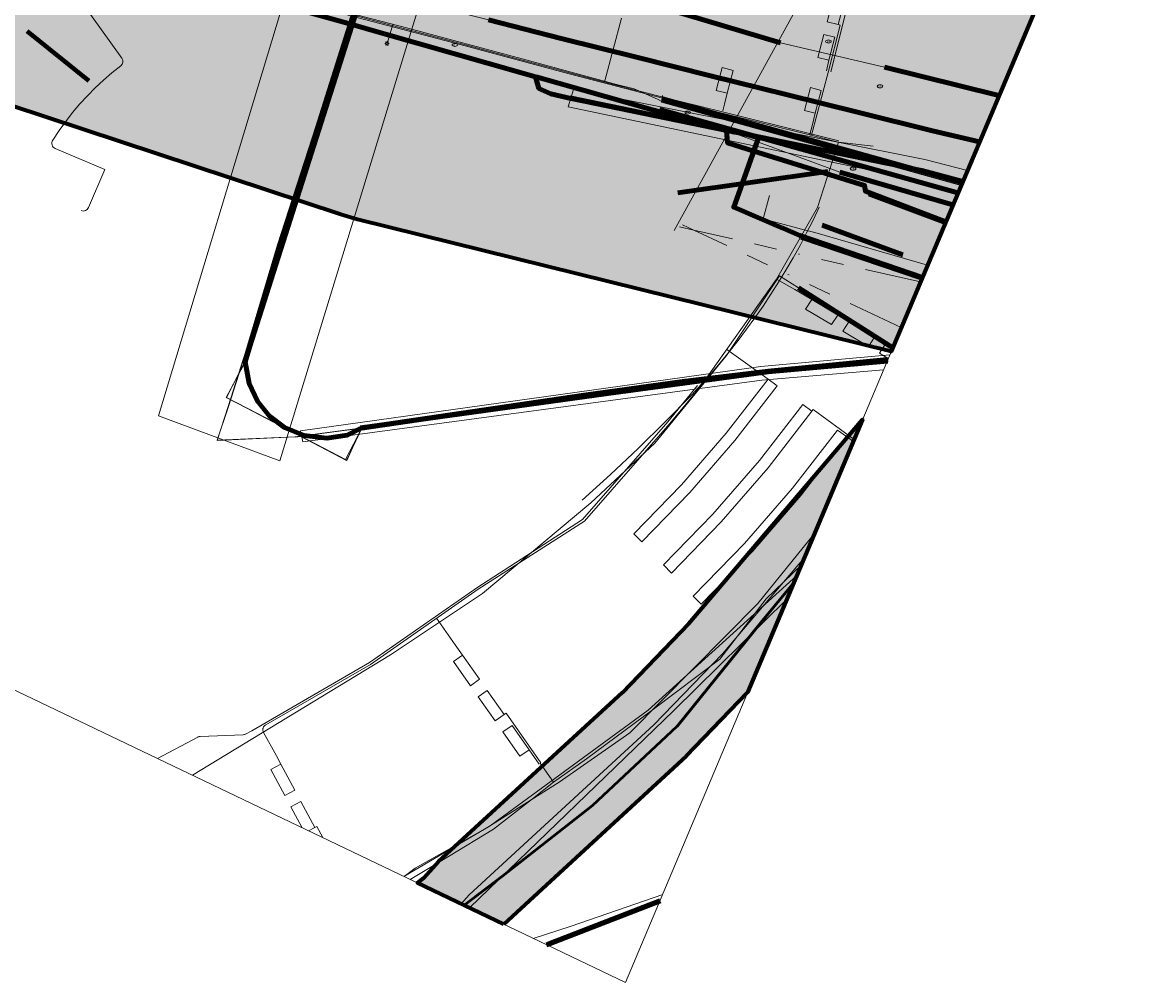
# Model space of a CAD drawing. Header units: metres. Extents: x 90551 to 91648, y 464474 to 467021.
# Tile 16 of 256: x 91044 to 91143, y 464474 to 464559. Entities that reach past the tile are written whole.
import ezdxf
from ezdxf.enums import TextEntityAlignment as Align
from ezdxf.lldxf.tags import DXFTag

# ---------------------------------------------------------------- set-up
doc = ezdxf.new("R2010")
doc.units = ezdxf.units.M
doc.linetypes.add('RI-OVERIG-SO', pattern=[17, 5, -2, 2, -2, 0, -2, 2, -2])
for name, color, linetype, lineweight in [('B-OI-IE-MEUBILAIR_GEMEENTE LEIDEN CLUSTER BEHEER AFD WT-S', 7, 'Continuous', 18), ('B-OI-IE-MEUBILAIR_PROVINCIE ZUID HOLLAND TSO-S', 7, 'Continuous', 18), ('B-OI-KL-DATA_ALLIANDER TELECOM NV PAC 2PB21B0-G', 90, 'KL-DATA-SO', 18), ('B-OI-KL-DATA_EUROFIBER NEDERLAND BV-G', 90, 'KL-DATA-SO', 18), ('B-OI-KL-DATA_GLASVEZEL_COLT TECHNOLOGY SERVICES BV-G', 90, 'KL-GLASVEZEL-SO', 18), ('B-OI-KL-DATA_GTT PA ELJES INFRA PROJECTEN BV-G', 90, 'KL-DATA-SO', 18), ('B-OI-KL-DATA_HULPSTUK_KPN BV-S', 90, 'Continuous', 18), ('B-OI-KL-DATA_KABELBED_KPN BV-G', 90, 'Continuous', 100), ('B-OI-KL-DATA_OVERIG_LUMEN TECHNOLOGIES NL BV-G', 90, 'KL-DATA-SO', 18), ('B-OI-KL-DATA_OVERIG_TENNET TSO-G', 90, 'KL-DATA-SO', 18), ('B-OI-KL-DATA_RIJKSWATERSTAAT WEST NEDERLAND ZUID-G', 90, 'KL-DATA-SO', 18), ('B-OI-KL-ET_HS_50 KV_LIANDER NV PAC 2AI68G2-G', 10, 'KL-HS-SO', 18), ('B-OI-KL-ET_LS_230 V_COMOL 5 VOF-G', 190, 'KL-LS-SO', 18), ('B-OI-KL-ET_LS_230 V_PROVINCIE ZUID HOLLAND TSO-G', 190, 'KL-LS-SO', 18), ('B-OI-KL-ET_LS_400 V_LIANDER NV PAC 2AI68G2-G', 190, 'KL-LS-SO', 18), ('B-OI-KL-ET_LS_500 V_RIJKSWATERSTAAT WEST NEDERLAND ZUID-G', 190, 'KL-LS-SO', 18), ('B-OI-KL-ET_MS_10 KV_LIANDER NV PAC 2AI68G2-G', 130, 'KL-MS-SO', 18), ('B-OI-KL-ET_MS_HULPSTUK_LIANDER NV PAC 2AI68G2-S', 130, 'Continuous', 18), ('B-OI-KL-OVERIG_RIJKSWATERSTAAT WEST NEDERLAND ZUID-G', 8, 'Continuous', 18), ('B-OI-KL-WATER_800_DUNEA NV-G', 170, 'KL-WATER-SO', 18), ('B-OI-OG-INFO_COMOL 5 VOF-GV', 7, 'Continuous', 18), ('B-OI-OG-INFO_EUROFIBER NEDERLAND BV-G', 7, 'Continuous', 18), ('B-OI-OG-INFO_KPN BV-G', 7, 'Continuous', 18), ('B-OI-RI-VRIJVERVAL_1000_GEMEENTE LEIDEN CLUSTER BEHEER AFD WT-G', 210, 'RI-OVERIG-SO', 18), ('B-OI-RI-VRIJVERVAL_800_GEMEENTE LEIDEN CLUSTER BEHEER AFD WT-G', 210, 'RI-OVERIG-SO', 18), ('B-OI-RI-VRIJVERVAL_GEMEENTE LEIDEN CLUSTER BEHEER AFD WT-G', 210, 'RI-OVERIG-SO', 18), ('V-OI-KL-DATA_OVERIG_TENNET TSO-G', 90, 'V-KL-DATA-SO', 35)]:
    doc.layers.add(name, color=color, linetype=linetype, lineweight=lineweight)
for name, color, linetype, lineweight, transparency in [('B-OI-KL-DATA_MANTELBUIS_COLT TECHNOLOGY SERVICES BV-G', 90, 'Continuous', 100, 0.5), ('B-OI-KL-DATA_MANTELBUIS_HPE_90_KPN BV-G', 90, 'Continuous', 100, 0.5), ('B-OI-KL-DATA_MANTELBUIS_OVERIG_LUMEN TECHNOLOGIES NL BV-G', 90, 'Continuous', 100, 0.5), ('B-OI-KL-DATA_MANTELBUIS_POLYETHYLEEN PE_400000_KPN BV-G', 90, 'Continuous', 100, 0.5), ('B-OI-KL-DATA_MANTELBUIS_POLYVINYLCHLORIDE PVC_100_KPN BV-G', 90, 'Continuous', 100, 0.5), ('B-OI-KL-DATA_MANTELBUIS_POLYVINYLCHLORIDE PVC_110_KPN BV-G', 90, 'Continuous', 100, 0.5), ('B-OI-KL-DATA_MANTELBUIS_POLYVINYLCHLORIDE PVC_200_KPN BV-G', 90, 'Continuous', 100, 0.5), ('B-OI-KL-DATA_MANTELBUIS_STAAL_110_KPN BV-G', 90, 'Continuous', 100, 0.5), ('B-OI-KL-ET_LS_MANTELBUIS_POLYVINYLCHLORIDE PVC_110_LIANDER NV PAC 2AI68G2-G', 190, 'Continuous', 100, 0.5), ('B-OI-KL-ET_LS_MANTELBUIS_STAAL_125_PROVINCIE ZUID HOLLAND TSO-G', 190, 'Continuous', 100, 0.5), ('B-OI-KL-ET_MS_MANTELBUIS_POLYVINYLCHLORIDE PVC_160_LIANDER NV PAC 2AI68G2-G', 130, 'Continuous', 100, 0.5), ('B-OI-KL-OVERIG_MANTELBUIS_OVERIG_COMOL 5 VOF-G', 8, 'Continuous', 100, 0.5), ('B-OI-KL-WATER_MANTELBUIS_1220_DUNEA NV-G', 170, 'Continuous', 100, 0.5), ('V-OI-KL-OVERIG_MANTELBUIS_RIJKSWATERSTAAT WEST NEDERLAND ZUID-G', 8, 'V-CONTINUOUS-SO', 100, 0.5)]:
    doc.layers.add(name, color=color, linetype=linetype, lineweight=lineweight, transparency=transparency)
for name, color, linetype, lineweight, true_color, transparency in [('B-OI-OG-INFO_EIS VOORZORGSMAATREGEL_DUNEA NV-GV', 7, 'Continuous', 70, 0xfa194b, 0.8), ('B-OI-OG-INFO_EIS VOORZORGSMAATREGEL_DUNEA NV-V', 7, 'Continuous', 18, 0xfa194b, 0.8), ('B-OI-OG-INFO_EIS VOORZORGSMAATREGEL_LIANDER NV PAC 2AI68G2-GV', 7, 'Continuous', 70, 0xfa194b, 0.8), ('B-OI-OG-INFO_EIS VOORZORGSMAATREGEL_LIANDER NV PAC 2AI68G2-V', 7, 'Continuous', 18, 0xfa194b, 0.8)]:
    doc.layers.add(name, color=color, linetype=linetype, lineweight=lineweight, true_color=true_color, transparency=transparency)
doc.styles.add('NLCS-ISO', font='NLCS-ISO.TTF')
tags = doc.linetypes.add('KL-DATA-SO', pattern='A,4,-1,[101,NLCS.SHX,S=0.5,R=0,X=0,Y=0],-1,4,-1,["D",Standard,S=1,R=0,X=-0.25,Y=-0.5],-1.5', length=12.5).pattern_tags.tags
tags[18] = DXFTag(74, 10)
tags = doc.linetypes.add('KL-GLASVEZEL-SO', pattern='A,4,-1,[101,NLCS.SHX,S=0.5,R=0,X=0,Y=0],-1,4,-1,["G",Standard,S=1,R=0,X=-0.25,Y=-0.5],-1.5', length=12.5).pattern_tags.tags
tags[18] = DXFTag(74, 10)
tags = doc.linetypes.add('KL-HS-SO', pattern='A,4,-1,[103,NLCS.SHX,S=0.75,R=0,X=0,Y=0],-1,4,-1,["H",Standard,S=1,R=0,X=0,Y=-0.5],-2', length=13).pattern_tags.tags
tags[18] = DXFTag(74, 10)
tags = doc.linetypes.add('KL-LS-SO', pattern='A,4,-1,[103,NLCS.SHX,S=0.75,R=0,X=0,Y=0],-1,4,-1,["L",Standard,S=1,R=0,X=0,Y=-0.5],-2', length=13).pattern_tags.tags
tags[18] = DXFTag(74, 10)
tags = doc.linetypes.add('KL-MS-SO', pattern='A,4,-1,[103,NLCS.SHX,S=0.75,R=0,X=0,Y=0],-1,4,-1,["M",Standard,S=1,R=0,X=0,Y=-0.5],-2', length=13).pattern_tags.tags
tags[18] = DXFTag(74, 10)
doc.linetypes.add('KL-WATER-SO', pattern='A,7,-0.5,[168,NLCS.SHX,S=0.75,R=0,X=0.75,Y=0],-2', length=9.5)
doc.linetypes.add('V-CONTINUOUS-SO', pattern='A,3.5,[24,NLCS.SHX,S=0.5,R=0,X=0,Y=0],3.5', length=7)
tags = doc.linetypes.add('V-KL-DATA-SO', pattern='A,2,[24,NLCS.SHX,S=0.5,R=0,X=0,Y=0],2,-1,[101,NLCS.SHX,S=0.5,R=0,X=0,Y=0],-1,2,[24,NLCS.SHX,S=0.5,R=0,X=0,Y=0],2,-1,["D",Standard,S=1,R=0,X=-0.25,Y=-0.5],-1.5', length=12.5).pattern_tags.tags
tags[34] = DXFTag(74, 10)

# ---------------------------------------------------------------- blocks, each defined once
blk = doc.blocks.new('SKL-WTB_HULP_MOF-SO')
at = {"linetype": 'ByBlock', "lineweight": 18}
h = blk.add_hatch(color=0, dxfattribs=at)
h.dxf.hatch_style = 1
h.paths.add_polyline_path([(-0.5625, 0, 1), (0.5625, 0, 1)])
at = {"color": 0, "linetype": 'ByBlock', "lineweight": 18}
blk.add_circle((0, 0), 0.5625, dxfattribs=at)
at = {"color": 0, "linetype": 'ByBlock', "lineweight": 18, "style": 'NLCS-ISO', "flags": 1}
for tag, p in [('TYPE', (1.5, 0)), ('OMSCHRIJVING', (1.5, -3)), ('LABEL', (1.5, -1.5))]:
    blk.add_attdef(tag, p, '', height=1, dxfattribs=at)
blk = doc.blocks.new('SIE-MEUBILAIR_PUT_KOLK-SO')
blk.add_ellipse((0, 0), major_axis=(1.25, 0), ratio=0.54)
at = {"style": 'NLCS-ISO'}
blk.add_text('klk', height=0.75, dxfattribs=at).set_placement((0.03, 0), align=Align.MIDDLE_CENTER)
blk = doc.blocks.new('SKL-WTB_HULP_OVERIG-SO')
at = {"color": 0, "linetype": 'ByBlock', "lineweight": 18}
for points in [[(-0.14, 0.14), (0.14, -0.14)], [(0.14, 0.14), (-0.14, -0.14)]]:
    blk.add_lwpolyline(points, dxfattribs=at)
at = {"color": 0, "linetype": 'ByBlock', "lineweight": 18, "style": 'NLCS-ISO', "flags": 1}
for tag, p in [('TYPE', (1.5, 0)), ('OMSCHRIJVING', (1.5, -3)), ('LABEL', (1.5, -1.5))]:
    blk.add_attdef(tag, p, '', height=1, dxfattribs=at)
blk = doc.blocks.new('SIE-MEUBILAIR_PAAL_LICHTMAST-SO')
for points in [[(-0.62, 0), (-1, 0)], [(-0.71, 0.71), (-0.44, 0.44)], [(0, 1), (0, 0.62)], [(0.44, 0.44), (0.71, 0.71)], [(1, 0), (0.62, 0)], [(-0.71, -0.71), (-0.44, -0.44)], [(0, -0.62), (0, -1)], [(0.44, -0.44), (0.71, -0.71)]]:
    blk.add_lwpolyline(points)
blk.add_circle((0, 0), 0.5)

msp = doc.modelspace()

# ---------------------------------------------------------------- hatches: boundary and pattern name
at = {"layer": 'B-OI-OG-INFO_EIS VOORZORGSMAATREGEL_DUNEA NV-V'}
msp.add_hatch(color=256, dxfattribs=at).paths.add_polyline_path([(91136.279, 464567.447), (91136.024, 464566.358), (91120.763, 464530.081), (91073.448, 464541.792), (91071.977, 464542.216), (91026.32, 464557.307), (91025.227, 464557.704), (90974.139, 464577.953), (90954.818, 464585.185), (90953.823, 464585.588), (90934.666, 464593.957), (90934.083, 464594.223), (90901.863, 464609.544), (90901.424, 464609.76), (90871.948, 464624.67), (90871.215, 464625.06), (90841.084, 464641.908), (90840.22, 464642.42), (90795.066, 464670.736), (90793.679, 464670.812), (90792.628, 464670.936), (90789.603, 464671.536), (90787.215, 464672.368), (90784.952, 464673.496), (90783.091, 464674.576), (90783.08, 464674.582), (90782.006, 464675.206), (90780.244, 464676.357), (90778.301, 464677.976), (90776.579, 464679.827), (90775.103, 464681.88), (90773.899, 464684.104), (90772.984, 464686.461), (90772.375, 464688.915), (90772.079, 464691.426), (90772.103, 464693.955), (90772.447, 464696.46), (90773.103, 464698.902), (90774.062, 464701.241), (90775.308, 464703.441), (90776.823, 464705.466), (90778.58, 464707.284), (90780.553, 464708.865), (90782.71, 464710.185), (90785.016, 464711.223), (90787.435, 464711.96), (90789.927, 464712.388), (90792.453, 464712.496), (90794.973, 464712.286), (90797.446, 464711.759), (90799.016, 464711.21), (90800.696, 464711.186), (90803.2, 464710.832), (90804.473, 464710.568), (90806.467, 464710.048), (90808.825, 464709.132), (90811.047, 464707.927), (90861.033, 464676.583), (90890.382, 464660.172), (90919.271, 464645.558), (90950.972, 464630.484), (90969.345, 464622.457), (90988.363, 464615.338), (90988.722, 464615.2), (91039.426, 464595.104), (91083.8, 464580.437)])
at = {"layer": 'B-OI-OG-INFO_EIS VOORZORGSMAATREGEL_LIANDER NV PAC 2AI68G2-V'}
for points in [[(91086.401, 464479.275), (91078.758, 464482.935), (91079.327, 464483.396), (91080.35, 464484.549), (91080.635, 464484.84), (91096.923, 464499.822), (91102.831, 464505.938), (91118.222, 464524.041), (91108.032, 464499.818), (91102.595, 464494.18)], [(91086.401, 464479.275), (91078.759, 464482.935), (91079.328, 464483.396), (91080.35, 464484.55), (91080.635, 464484.84), (91096.923, 464499.822), (91102.831, 464505.938), (91118.222, 464524.041), (91108.032, 464499.818), (91102.595, 464494.18)], [(91086.401, 464479.275), (91078.759, 464482.935), (91079.328, 464483.396), (91080.35, 464484.549), (91080.635, 464484.84), (91096.923, 464499.822), (91102.831, 464505.938), (91118.222, 464524.041), (91108.032, 464499.818), (91102.595, 464494.18)]]:
    msp.add_hatch(color=256, dxfattribs=at).paths.add_polyline_path(points)

# ---------------------------------------------------------------- linework, layer by layer
at = {"layer": 'B-OI-KL-DATA_ALLIANDER TELECOM NV PAC 2PB21B0-G', "flags": 128}
msp.add_lwpolyline([(91083.358, 464480.732), (91101.491, 464498.243), (91111.515, 464508.097)], dxfattribs=at)
at = {"layer": 'B-OI-KL-DATA_EUROFIBER NEDERLAND BV-G', "flags": 128}
for points in [[(91120.425, 464529.278), (91117.1, 464529), (91096.1, 464526.5), (91074.8, 464523.4), (91067.9, 464522.5), (91061, 464522.2), (91062, 464525.2), (91170.1, 464863.7), (91188, 464922.5), (91232, 465089.5), (91233.7, 465096.9), (91240.2, 465094.9), (91238.5, 465088.5), (91244.9, 465086.9), (91246.4, 465098.7), (91248.8, 465110.7), (91239.1, 465113.5), (91236.8, 465115), (91238, 465121.3), (91264.264, 465115.289)], [(91120.425, 464529.278), (91117.1, 464529), (91096.1, 464526.5), (91074.8, 464523.4), (91067.9, 464522.5), (91061, 464522.2), (91062, 464525.2), (91170.1, 464863.7), (91188, 464922.5), (91232, 465089.5), (91233.7, 465096.9), (91240.2, 465094.9), (91238.5, 465088.5), (91244.9, 465086.9), (91246.4, 465098.7), (91248.8, 465110.7), (91239.1, 465113.5), (91236.8, 465115), (91238, 465121.3), (91264.264, 465115.289)], [(91264.265, 465115.292), (91238.017, 465121.262), (91236.794, 465115.022), (91239.052, 465113.52), (91248.826, 465110.697), (91246.442, 465098.741), (91244.867, 465086.915), (91238.545, 465088.527), (91240.211, 465094.878), (91233.676, 465096.946), (91231.954, 465089.497), (91187.989, 464922.517), (91170.087, 464863.687), (91061.973, 464525.194), (91061.01, 464522.181), (91067.929, 464522.505), (91074.76, 464523.436), (91096.103, 464526.528), (91117.071, 464529.015), (91120.434, 464529.3)], [(91100.499, 464481.911), (91092.4, 464479.1), (91089.017, 464478.022)]]:
    msp.add_lwpolyline(points, dxfattribs=at)
at = {"layer": 'B-OI-KL-DATA_GLASVEZEL_COLT TECHNOLOGY SERVICES BV-G', "flags": 128}
msp.add_lwpolyline([(91120.397, 464529.212), (91109.844, 464528.284), (91093.522, 464526.166), (91073.841, 464523.285), (91072.48, 464520.419), (91061.821, 464526.006), (91063.461, 464529.166), (91066.538, 464539.488), (91072.661, 464558.502), (91076.92, 464572.039), (91087.136, 464603.93), (91094.57, 464627.283), (91106.742, 464665.241), (91109.8, 464674.759), (91112.804, 464684.294), (91117.334, 464698.591), (91120.372, 464708.119), (91123.413, 464715.668), (91126.506, 464727.155), (91128.012, 464731.921), (91153.009, 464810.349), (91155.343, 464817.653), (91156.877, 464822.41), (91162.944, 464841.468), (91172.106, 464870.031), (91173.95, 464878.282), (91178.21, 464889.07), (91184.241, 464908.137), (91188.025, 464922.653), (91189.31, 464927.485), (91191.83, 464937.169), (91194.429, 464946.826), (91198.237, 464961.296), (91204.601, 464985.194), (91205.867, 464989.908), (91207.132, 464994.622), (91208.354, 464999.308), (91208.537, 465000)], dxfattribs=at)
at = {"layer": 'B-OI-KL-DATA_GTT PA ELJES INFRA PROJECTEN BV-G', "flags": 128}
msp.add_lwpolyline([(91208.5, 465000), (91207.1, 464994.6), (91204.6, 464985.2), (91202.1, 464975.7), (91199.5, 464966.1), (91196.9, 464956.5), (91194.4, 464946.8), (91191.8, 464937.2), (91189.3, 464927.5), (91186.7, 464917.8), (91184.2, 464908.1), (91181.3, 464898.6), (91178.2, 464889.1), (91173.9, 464878.3), (91172.1, 464870), (91169.1, 464860.5), (91166, 464851), (91162.9, 464841.5), (91159.9, 464831.9), (91156.9, 464822.4), (91153.8, 464812.9), (91152.2, 464807.8), (91147.7, 464793.8), (91144.7, 464784.3), (91141.7, 464774.8), (91138.7, 464765.3), (91135.6, 464755.7), (91132.6, 464746.2), (91129.5, 464736.7), (91126.5, 464727.2), (91123.4, 464715.7), (91120.4, 464708.1), (91117.3, 464698.6), (91114.3, 464689.1), (91111.3, 464679.5), (91108.3, 464670), (91105.2, 464660.5), (91102.2, 464651), (91099.1, 464641.5), (91096.1, 464632), (91093.1, 464622.6), (91090.1, 464613.2), (91087.1, 464603.9), (91084.2, 464594.7), (91081.3, 464585.7), (91078.4, 464576.6), (91075.5, 464567.5), (91072.6, 464558.4), (91069.7, 464549.3), (91066.5, 464539.5), (91064.6, 464532.8), (91063.5, 464529.2), (91061.8, 464526), (91064.5, 464524.6), (91072.5, 464520.4), (91073.8, 464523.3), (91093.5, 464526.2), (91102.3, 464527.4), (91109.8, 464528.3), (91120.1, 464529.3), (91120.446, 464529.327)], dxfattribs=at)
at = {"layer": 'B-OI-KL-DATA_KABELBED_KPN BV-G', "flags": 128}
for points in [[(91232.942, 465093.375), (91225.664, 465064.43), (91184.369, 464908.486), (91177.6, 464887.045), (91160.884, 464834.878), (91123.115, 464716.64), (91063.462, 464529.158)], [(91120.47, 464529.359), (91120.096, 464529.329), (91109.836, 464528.32), (91102.257, 464527.408), (91093.515, 464526.197), (91073.832, 464523.316), (91072.516, 464522.643), (91070.71, 464522.393), (91068.712, 464522.624), (91066.973, 464523.335), (91065.647, 464524.343), (91064.571, 464525.669), (91063.832, 464527.245), (91063.496, 464529.166), (91064.591, 464532.835), (91066.57, 464539.473), (91069.759, 464549.32), (91072.631, 464558.379), (91072.858, 464559.096), (91075.513, 464567.485)], [(91088.183, 464554.746), (91075.522, 464558.347), (91072.858, 464559.096), (91067.014, 464560.738), (91065.4, 464561.25), (91048.878, 464566.27)], [(91044.165, 464558.476), (91049.61, 464554.077)], [(91044.178, 464558.449), (91049.593, 464554.114)], [(91089.276, 464554.436), (91089.236, 464554.447), (91088.183, 464554.746)], [(91089.225, 464554.489), (91089.236, 464554.447), (91089.521, 464553.404), (91090.595, 464552.922), (91092.347, 464552.525), (91106.166, 464549.69), (91107.961, 464549.321), (91123.47, 464546.14), (91127.12, 464545.157)], [(91106.157, 464549.791), (91099.609, 464551.497), (91089.276, 464554.436)], [(91092.3, 464552.57), (91123.47, 464546.14), (91127.12, 464545.157)], [(91111.076, 464541.039), (91106.804, 464542.878), (91108.57, 464547.857), (91108.986, 464549.03), (91108.156, 464549.271), (91107.961, 464549.321), (91106.157, 464549.791)], [(91106.157, 464549.791), (91106.166, 464549.69), (91106.258, 464548.572), (91108.57, 464547.857), (91118.405, 464544.814), (91118.472, 464544.286), (91125.611, 464541.571)], [(91107.571, 464545.04), (91108.813, 464548.555)], [(91118.477, 464544.29), (91125.612, 464541.573)], [(91123.533, 464536.636), (91112.645, 464540.367), (91111.077, 464541.041)], [(91123.539, 464536.65), (91112.645, 464540.367)], [(91073.709, 464523.307), (91109.512, 464528.281), (91120.417, 464529.231)], [(91090.203, 464477.457), (91090.437, 464477.551), (91100.261, 464481.349)]]:
    msp.add_lwpolyline(points, dxfattribs=at)
at = {"layer": 'B-OI-KL-DATA_MANTELBUIS_COLT TECHNOLOGY SERVICES BV-G', "flags": 128}
for points in [[(91063.461, 464529.166), (91064.808, 464533.666), (91066.538, 464539.488), (91072.677, 464558.467), (91076.92, 464572.039), (91087.136, 464603.93), (91090.853, 464615.606), (91100.656, 464646.262), (91111.302, 464679.526), (91120.372, 464708.119), (91123.413, 464715.668), (91126.506, 464727.155), (91128.012, 464731.921), (91156.877, 464822.41), (91162.944, 464841.468), (91172.106, 464870.031), (91173.95, 464878.282), (91178.21, 464889.07), (91184.241, 464908.137), (91188.025, 464922.653), (91194.429, 464946.826), (91208.537, 465000)], [(91120.397, 464529.212), (91109.844, 464528.284), (91083.682, 464524.725), (91073.841, 464523.285)]]:
    msp.add_lwpolyline(points, dxfattribs=at)
at = {"layer": 'B-OI-KL-DATA_MANTELBUIS_HPE_90_KPN BV-G', "flags": 128}
msp.add_lwpolyline([(91092.3, 464552.57), (91123.47, 464546.14), (91127.12, 464545.157)], dxfattribs=at)
at = {"layer": 'B-OI-KL-DATA_MANTELBUIS_OVERIG_LUMEN TECHNOLOGIES NL BV-G', "flags": 128}
for points in [[(91063.461, 464529.166), (91066.538, 464539.488), (91069.721, 464549.333), (91072.597, 464558.392), (91075.478, 464567.493), (91078.362, 464576.585), (91081.283, 464585.655), (91084.188, 464594.749), (91087.136, 464603.93), (91090.104, 464613.212), (91093.062, 464622.577), (91096.078, 464631.99), (91099.123, 464641.454), (91099.124, 464641.455), (91102.17, 464650.956), (91105.198, 464660.488), (91108.287, 464669.995), (91111.313, 464679.523), (91114.295, 464689.064), (91117.334, 464698.591), (91117.335, 464698.591), (91120.372, 464708.119)], [(91073.841, 464523.285), (91093.522, 464526.166), (91093.523, 464526.166), (91102.257, 464527.37), (91109.844, 464528.284), (91120.103, 464529.29), (91120.442, 464529.317)]]:
    msp.add_lwpolyline(points, dxfattribs=at)
at = {"layer": 'B-OI-KL-DATA_MANTELBUIS_POLYETHYLEEN PE_400000_KPN BV-G', "flags": 128}
for points in [[(91232.942, 465093.375), (91225.664, 465064.43), (91184.369, 464908.486), (91177.6, 464887.045), (91160.884, 464834.878), (91123.115, 464716.64), (91063.462, 464529.158)], [(91232.942, 465093.375), (91225.664, 465064.43), (91184.369, 464908.486), (91177.6, 464887.045), (91160.884, 464834.878), (91123.115, 464716.64), (91063.462, 464529.158)], [(91232.942, 465093.375), (91225.664, 465064.43), (91184.369, 464908.486), (91177.6, 464887.045), (91160.884, 464834.878), (91123.115, 464716.64), (91063.462, 464529.158)], [(91232.942, 465093.375), (91225.664, 465064.43), (91184.369, 464908.486), (91177.6, 464887.045), (91160.884, 464834.878), (91123.115, 464716.64), (91063.462, 464529.158)], [(91232.942, 465093.375), (91225.664, 465064.43), (91184.369, 464908.486), (91177.6, 464887.045), (91160.884, 464834.878), (91123.115, 464716.64), (91063.462, 464529.158)], [(91232.942, 465093.375), (91225.664, 465064.43), (91184.369, 464908.486), (91177.6, 464887.045), (91160.884, 464834.878), (91123.115, 464716.64), (91063.462, 464529.158)], [(91232.942, 465093.375), (91225.664, 465064.43), (91184.369, 464908.486), (91177.6, 464887.045), (91160.884, 464834.878), (91123.115, 464716.64), (91063.462, 464529.158)], [(91073.709, 464523.307), (91109.512, 464528.281), (91120.417, 464529.231)]]:
    msp.add_lwpolyline(points, dxfattribs=at)
at = {"layer": 'B-OI-KL-DATA_MANTELBUIS_POLYVINYLCHLORIDE PVC_100_KPN BV-G', "flags": 128}
msp.add_lwpolyline([(91118.477, 464544.29), (91125.612, 464541.573)], dxfattribs=at)
at = {"layer": 'B-OI-KL-DATA_MANTELBUIS_POLYVINYLCHLORIDE PVC_110_KPN BV-G', "flags": 128}
msp.add_lwpolyline([(91107.571, 464545.04), (91108.813, 464548.555)], dxfattribs=at)
at = {"layer": 'B-OI-KL-DATA_MANTELBUIS_POLYVINYLCHLORIDE PVC_200_KPN BV-G', "flags": 128}
msp.add_lwpolyline([(91044.165, 464558.476), (91049.61, 464554.077)], dxfattribs=at)
at = {"layer": 'B-OI-KL-DATA_MANTELBUIS_STAAL_110_KPN BV-G', "flags": 128}
msp.add_lwpolyline([(91123.539, 464536.65), (91112.645, 464540.367)], dxfattribs=at)
at = {"layer": 'B-OI-KL-DATA_OVERIG_LUMEN TECHNOLOGIES NL BV-G', "flags": 128}
msp.add_lwpolyline([(91296.866, 465349.696), (91296.796, 465349.362), (91293.228, 465329.363), (91291.094, 465310.73), (91289.406, 465301.161), (91289.138, 465295.411), (91288.655, 465289.217), (91285.336, 465270.029), (91278.657, 465237.162), (91277.176, 465230.271), (91272.772, 465211.172), (91266.058, 465182.698), (91260.761, 465157.423), (91260.648, 465156.939), (91260.493, 465156.468), (91260.296, 465156.011), (91260.059, 465155.575), (91259.785, 465155.161), (91259.475, 465154.773), (91259.132, 465154.414), (91258.758, 465154.087), (91258.356, 465153.794), (91257.93, 465153.538), (91257.483, 465153.322), (91257.019, 465153.145), (91256.541, 465153.011), (91256.053, 465152.92), (91255.558, 465152.872), (91255.062, 465152.869), (91254.566, 465152.909), (91254.077, 465152.994), (91246.121, 465154.464), (91245.866, 465154.495), (91245.609, 465154.504), (91245.352, 465154.49), (91245.098, 465154.453), (91244.848, 465154.394), (91244.604, 465154.313), (91244.368, 465154.211), (91244.142, 465154.088), (91243.928, 465153.946), (91243.727, 465153.785), (91243.541, 465153.607), (91243.372, 465153.414), (91243.22, 465153.206), (91243.087, 465152.986), (91242.975, 465152.755), (91242.883, 465152.515), (91239.843, 465142.7), (91238.619, 465138.746), (91237.485, 465135.085), (91235.796, 465126.644), (91234.182, 465116.662), (91234.169, 465116.506), (91234.17, 465116.349), (91234.184, 465116.193), (91234.211, 465116.038), (91234.251, 465115.887), (91234.304, 465115.739), (91234.37, 465115.597), (91234.972, 465114.497), (91235.673, 465113.457), (91236.469, 465112.488), (91236.988, 465112.045), (91237.541, 465111.646), (91238.126, 465111.293), (91238.737, 465110.99), (91244.76, 465108.068), (91245.242, 465107.756), (91245.695, 465107.404), (91246.115, 465107.013), (91246.499, 465106.587), (91246.844, 465106.128), (91247.148, 465105.642), (91247.408, 465105.13), (91247.622, 465104.598), (91247.789, 465104.049), (91247.907, 465103.487), (91247.975, 465102.917), (91247.994, 465102.344), (91247.961, 465101.771), (91247.879, 465101.203), (91247.393, 465098.955), (91244.917, 465086.969), (91238.334, 465088.63), (91240.037, 465095.015), (91233.622, 465096.629), (91232.063, 465089.557), (91231.019, 465085.368), (91229.301, 465078.652), (91226.924, 465069.325), (91224.448, 465059.986), (91221.977, 465050.652), (91219.508, 465041.317), (91217.041, 465031.984), (91214.57, 465022.653), (91212.098, 465013.318), (91209.575, 465003.994), (91207.132, 464994.622), (91204.601, 464985.194), (91202.058, 464975.678), (91199.536, 464966.099), (91196.938, 464956.493), (91194.429, 464946.826), (91191.83, 464937.169), (91189.31, 464927.485), (91186.739, 464917.822), (91184.241, 464908.137), (91181.261, 464898.592), (91178.21, 464889.07), (91173.95, 464878.282), (91172.106, 464870.031), (91169.075, 464860.505), (91166.027, 464850.98), (91162.944, 464841.468), (91159.91, 464831.939), (91156.877, 464822.41), (91153.808, 464812.896), (91152.211, 464807.803), (91147.746, 464793.844), (91144.723, 464784.312), (91141.708, 464774.777), (91138.663, 464765.252), (91135.625, 464755.725), (91132.573, 464746.205), (91129.518, 464736.687), (91126.506, 464727.155), (91123.413, 464715.668), (91120.372, 464708.119), (91117.334, 464698.591), (91114.295, 464689.064), (91111.313, 464679.523), (91108.287, 464669.995), (91105.198, 464660.488), (91102.17, 464650.956), (91099.124, 464641.455), (91096.078, 464631.99), (91093.062, 464622.577), (91090.104, 464613.212), (91087.136, 464603.93), (91084.188, 464594.749), (91081.283, 464585.655), (91078.362, 464576.585), (91075.478, 464567.493), (91072.597, 464558.392), (91069.721, 464549.333), (91066.538, 464539.488), (91064.558, 464532.846), (91063.461, 464529.166), (91061.821, 464526.006), (91064.516, 464524.607), (91072.373, 464520.486), (91073.841, 464523.285), (91093.522, 464526.166), (91102.257, 464527.37), (91109.844, 464528.284), (91120.103, 464529.29), (91120.442, 464529.317)], dxfattribs=at)
at = {"layer": 'B-OI-KL-DATA_OVERIG_TENNET TSO-G', "flags": 128}
msp.add_lwpolyline([(91082.826, 464480.987), (91086.307, 464483.617), (91094.245, 464489.863), (91101.733, 464496.888), (91109.14, 464506.082), (91112.238, 464509.816)], dxfattribs=at)
at = {"layer": 'B-OI-KL-DATA_RIJKSWATERSTAAT WEST NEDERLAND ZUID-G', "flags": 128}
msp.add_lwpolyline([(91109.96, 464543.91), (91109.4, 464541.84), (91112.81, 464540.94), (91113.98, 464540.63), (91123.977, 464537.72)], dxfattribs=at)
at = {"layer": 'B-OI-KL-ET_HS_50 KV_LIANDER NV PAC 2AI68G2-G', "flags": 128}
msp.add_lwpolyline([(91113.08, 464511.818), (91105.796, 464503.25), (91099.718, 464496.959), (91083.343, 464481.896), (91082.623, 464481.084)], dxfattribs=at)
msp.add_lwpolyline([(91113.08, 464511.818), (91105.796, 464503.25), (91099.718, 464496.959), (91083.343, 464481.896), (91082.623, 464481.084)], dxfattribs=at)
msp.add_lwpolyline([(91113.08, 464511.818), (91105.796, 464503.25), (91099.718, 464496.959), (91083.343, 464481.896), (91082.623, 464481.084)], dxfattribs=at)
at = {"layer": 'B-OI-KL-ET_LS_230 V_COMOL 5 VOF-G', "flags": 128}
for points in [[(91029.995, 464574.28), (91038.341, 464571.129), (91046.732, 464568.073), (91053.532, 464565.791), (91058.343, 464564.252), (91063.172, 464562.771), (91068.018, 464561.348), (91072.881, 464559.982), (91076.398, 464559.033), (91077.744, 464558.676), (91082.571, 464557.391), (91087.396, 464556.1), (91091.391, 464555.026), (91092.227, 464554.802), (91096.254, 464553.738), (91097.095, 464553.519), (91097.509, 464553.412), (91101.974, 464552.276), (91105.799, 464551.34), (91113.647, 464549.372), (91116.119, 464548.755)], [(91046.613, 464567.908), (91058.331, 464564.155), (91072.825, 464559.861), (91082.546, 464557.312), (91092.209, 464554.696), (91101.968, 464552.15), (91105.767, 464551.218), (91113.625, 464549.275), (91116.074, 464548.652)], [(91115.091, 464559.312), (91116.06, 464559.067), (91116.578, 464561.063), (91115.617, 464561.323), (91115.091, 464559.312)], [(91116.878, 464562.173), (91117.217, 464562.084), (91115.396, 464554.894)], [(91096.847, 464559.639), (91095.382, 464554.071)], [(91116.06, 464559.067), (91116.231, 464559.025), (91115.201, 464554.94)], [(91114.268, 464556.168), (91115.235, 464555.914), (91115.767, 464557.946), (91114.8, 464558.199), (91114.268, 464556.168)], [(91115.235, 464555.914), (91115.011, 464554.985)], [(91105.242, 464553.232), (91106.21, 464552.982), (91106.744, 464555.012), (91105.776, 464555.263), (91105.242, 464553.232)], [(91115.201, 464554.94), (91113.699, 464549.256)], [(91113.061, 464551.458), (91114.029, 464551.207), (91114.564, 464553.238), (91113.596, 464553.489), (91113.061, 464551.458)], [(91126.961, 464544.813), (91100.397, 464552.205), (91100.495, 464552.787)], [(91100.481, 464552.777), (91100.397, 464552.205), (91126.958, 464544.807)], [(91106.21, 464552.982), (91105.98, 464552.019)], [(91105.98, 464552.019), (91105.823, 464551.437)], [(91114.029, 464551.207), (91113.776, 464550.214)], [(91113.776, 464550.214), (91113.541, 464549.316)], [(91065.303, 464496.968), (91074.604, 464502.301), (91084.135, 464509), (91093.577, 464515.015), (91101.146, 464523.691), (91103.762, 464526.845), (91110.59, 464536.48), (91114.237, 464542.843), (91116.074, 464548.652)], [(91119.173, 464548.292), (91116.074, 464548.652)], [(91112.221, 464535.581), (91110.59, 464536.48)], [(91113.718, 464534.679), (91112.221, 464535.581)], [(91115.472, 464532.465), (91113.175, 464533.838), (91113.718, 464534.679), (91116.016, 464533.306), (91115.472, 464532.465)], [(91118.735, 464530.516), (91119.278, 464531.356), (91117.002, 464532.716), (91116.459, 464531.876), (91118.735, 464530.516)], [(91119.278, 464531.356), (91119.381, 464531.528)], [(91119.381, 464531.528), (91120.972, 464530.577)], [(91120.894, 464530.391), (91120.265, 464530.767), (91119.721, 464529.926), (91120.502, 464529.46)], [(91107.831, 464529.085), (91106.179, 464530.255)], [(91109.838, 464527.612), (91107.831, 464529.085)], [(91109.838, 464527.612), (91106.132, 464522.824), (91102.163, 464518.251), (91097.944, 464513.908)], [(91110.646, 464527.023), (91109.838, 464527.612)], [(91063.516, 464496.139), (91064.085, 464496.419), (91074.492, 464502.488), (91084.024, 464509.123), (91093.38, 464515.184), (91100.947, 464523.852), (91103.588, 464527.067)], [(91098.642, 464513.192), (91102.9, 464517.575), (91106.906, 464522.19), (91110.646, 464527.023)], [(91112.915, 464525.361), (91109.07, 464520.394), (91104.953, 464515.65), (91100.576, 464511.145)], [(91101.274, 464510.428), (91105.69, 464514.973), (91109.844, 464519.76), (91113.723, 464524.771)], [(91113.723, 464524.771), (91112.915, 464525.361)], [(91113.84, 464524.933), (91113.722, 464524.771)], [(91113.84, 464524.933), (91117.483, 464522.284)], [(91115.994, 464523.113), (91112.01, 464517.966), (91107.744, 464513.05), (91103.209, 464508.382)], [(91116.802, 464522.523), (91115.994, 464523.113)], [(91103.906, 464507.665), (91108.481, 464512.374), (91112.784, 464517.332), (91116.802, 464522.523)], [(91116.802, 464522.523), (91117.402, 464522.09)], [(91097.598, 464496.258), (91108.948, 464507.736), (91113.967, 464513.926)], [(91097.944, 464513.908), (91098.642, 464513.192)], [(91078.124, 464483.239), (91081.498, 464485.281), (91085.513, 464487.711), (91088.957, 464490.388), (91090.824, 464491.876), (91093.745, 464493.947), (91099.671, 464498.364), (91105.567, 464502.776), (91109.665, 464508.125), (91112.798, 464511.146)], [(91100.576, 464511.145), (91101.274, 464510.428)], [(91103.209, 464508.382), (91103.906, 464507.665)], [(91082.099, 464504.067), (91080.433, 464506.423)], [(91082.754, 464503.137), (91082.101, 464504.068)], [(91083.446, 464500.428), (91081.945, 464502.57), (91082.764, 464503.144), (91084.267, 464500.999), (91083.446, 464500.428)], [(91085.634, 464497.306), (91084.133, 464499.448), (91084.952, 464500.022), (91086.455, 464497.877), (91085.634, 464497.306)], [(91086.619, 464497.991), (91086.455, 464497.877)], [(91086.619, 464497.991), (91089.699, 464493.597)], [(91065.114, 464496.292), (91065.095, 464496.331), (91065.079, 464496.371), (91065.067, 464496.412), (91065.058, 464496.455), (91065.053, 464496.497), (91065.052, 464496.541), (91065.054, 464496.584), (91065.06, 464496.626), (91065.07, 464496.668), (91065.084, 464496.71), (91065.101, 464496.749), (91065.121, 464496.787), (91065.144, 464496.824), (91065.171, 464496.858), (91065.2, 464496.889), (91065.232, 464496.918), (91065.267, 464496.945), (91065.303, 464496.968)], [(91087.828, 464494.187), (91086.327, 464496.329), (91087.146, 464496.903), (91088.649, 464494.758), (91087.828, 464494.187)], [(91055.718, 464493.97), (91059.277, 464495.872)], [(91059.277, 464495.872), (91059.318, 464495.892), (91059.36, 464495.907), (91059.403, 464495.919), (91059.447, 464495.927), (91059.492, 464495.931)], [(91059.492, 464495.931), (91063.316, 464496.088)], [(91063.316, 464496.088), (91063.357, 464496.092), (91063.398, 464496.098), (91063.439, 464496.109), (91063.478, 464496.122), (91063.516, 464496.139)], [(91066.256, 464494.227), (91065.114, 464496.292)], [(91077.587, 464483.496), (91078.549, 464484.25), (91084.917, 464487.841), (91091.336, 464491.888), (91097.598, 464496.258)], [(91066.654, 464493.486), (91066.256, 464494.227)], [(91088.649, 464494.758), (91089.543, 464493.483)], [(91067.008, 464490.708), (91065.773, 464493.013), (91066.654, 464493.486), (91067.891, 464491.177), (91067.008, 464490.708)], [(91089.638, 464493.549), (91090.824, 464491.876)], [(91068.536, 464487.83), (91067.539, 464489.693), (91068.421, 464490.165), (91069.658, 464487.856), (91069.101, 464487.56)], [(91070.359, 464486.958), (91069.837, 464487.95), (91069.658, 464487.856)]]:
    msp.add_lwpolyline(points, dxfattribs=at)
at = {"layer": 'B-OI-KL-ET_LS_230 V_PROVINCIE ZUID HOLLAND TSO-G', "flags": 128}
for points in [[(91063.737, 464613.235), (91063.392, 464611.475), (91047.445, 464573.539), (91046.647, 464567.637), (91046.652, 464567.488), (91048.819, 464567.467), (91054.17, 464565.692), (91059.864, 464563.868), (91068.044, 464561.444), (91073.927, 464559.803), (91077.909, 464558.742), (91088.031, 464556.033), (91096.408, 464553.753), (91097.972, 464553.369), (91100.031, 464552.461), (91100.42, 464552.253), (91126.969, 464544.833)], [(91076.059, 464557.388), (91076.583, 464559.088)], [(91115.797, 464548.224), (91115.719, 464547.973)]]:
    msp.add_lwpolyline(points, dxfattribs=at)
at = {"layer": 'B-OI-KL-ET_LS_400 V_LIANDER NV PAC 2AI68G2-G', "flags": 128}
for points in [[(91048.956, 464561.122), (91052.562, 464556.103)], [(91048.956, 464561.122), (91052.562, 464556.103)], [(91110.933, 464557.453), (91120.167, 464555.306)], [(91052.457, 464555.413), (91051.677, 464554.797), (91050.923, 464554.15), (91050.196, 464553.473), (91049.498, 464552.766), (91048.829, 464552.032), (91048.19, 464551.271), (91047.583, 464550.485), (91047.008, 464549.674)], [(91052.457, 464555.413), (91052.585, 464555.556), (91052.65, 464555.737), (91052.642, 464555.928), (91052.562, 464556.103)], [(91046.429, 464548.821), (91047.008, 464549.674)], [(91046.429, 464548.821), (91046.378, 464548.723), (91046.349, 464548.617), (91046.344, 464548.506), (91046.364, 464548.398), (91046.407, 464548.296), (91046.471, 464548.206), (91046.553, 464548.133), (91046.649, 464548.079)], [(91051.056, 464546.229), (91046.649, 464548.079)], [(91049.592, 464542.837), (91051.056, 464546.229)], [(91048.955, 464542.568), (91049.142, 464542.535), (91049.327, 464542.575), (91049.485, 464542.68), (91049.592, 464542.837)], [(91114.373, 464542.867), (91113.829, 464541.73), (91113.262, 464540.603), (91112.673, 464539.489), (91112.062, 464538.386), (91111.429, 464537.296), (91110.774, 464536.218), (91110.097, 464535.154), (91109.4, 464534.104), (91108.682, 464533.068), (91107.943, 464532.046), (91107.183, 464531.04), (91106.404, 464530.048), (91105.605, 464529.073), (91104.787, 464528.114), (91103.95, 464527.171), (91103.094, 464526.245)], [(91103.094, 464526.245), (91100.725, 464523.84), (91098.313, 464521.478), (91095.858, 464519.16), (91093.362, 464516.887)]]:
    msp.add_lwpolyline(points, dxfattribs=at)
at = {"layer": 'B-OI-KL-ET_LS_500 V_RIJKSWATERSTAAT WEST NEDERLAND ZUID-G', "flags": 128}
for points in [[(91120.9, 464530.408), (91112.54, 464535.71), (91110.85, 464536.78), (91106.16, 464529.72), (91099.79, 464521.96), (91094.14, 464516.64), (91084.52, 464508.61), (91076.38, 464503.16), (91058.813, 464492.487)], [(91077.564, 464483.507), (91085.19, 464488), (91099.2, 464498.26), (91112.401, 464510.203)]]:
    msp.add_lwpolyline(points, dxfattribs=at)
at = {"layer": 'B-OI-KL-ET_LS_MANTELBUIS_POLYVINYLCHLORIDE PVC_110_LIANDER NV PAC 2AI68G2-G', "flags": 128}
for points in [[(91110.933, 464557.454), (91077.265, 464567.536)], [(91130.309, 464552.773), (91120.164, 464555.292)]]:
    msp.add_lwpolyline(points, dxfattribs=at)
at = {"layer": 'B-OI-KL-ET_LS_MANTELBUIS_STAAL_125_PROVINCIE ZUID HOLLAND TSO-G', "flags": 128}
for points in [[(91100.487, 464552.493), (91127.066, 464545.065)], [(91100.218, 464551.53), (91126.676, 464544.136)]]:
    msp.add_lwpolyline(points, dxfattribs=at)
at = {"layer": 'B-OI-KL-ET_MS_10 KV_LIANDER NV PAC 2AI68G2-G', "flags": 128}
for points in [[(90829.363, 464668.918), (90839.48, 464662.778), (90852.634, 464654.685), (90857.732, 464652.064), (90860.266, 464650.399), (90933.326, 464612.65), (90934.598, 464612.16), (90941.818, 464609.234), (91046.757, 464568.439), (91047.463, 464567.981), (91048.894, 464566.917), (91068.807, 464560.241), (91082.69, 464556.267), (91106.738, 464549.463)], [(91126.233, 464543.083), (91116.193, 464545.968), (91106.738, 464549.463)]]:
    msp.add_lwpolyline(points, dxfattribs=at)
at = {"layer": 'B-OI-KL-ET_MS_MANTELBUIS_POLYVINYLCHLORIDE PVC_160_LIANDER NV PAC 2AI68G2-G', "flags": 128}
for points in [[(91101.853, 464544.164), (91115.153, 464546.053)], [(91116.193, 464545.968), (91126.233, 464543.083)]]:
    msp.add_lwpolyline(points, dxfattribs=at)
at = {"layer": 'B-OI-KL-OVERIG_MANTELBUIS_OVERIG_COMOL 5 VOF-G', "flags": 128}
for points in [[(91117.358, 464545.643), (91126.229, 464543.075)], [(91118.786, 464544.072), (91125.57, 464541.508)], [(91114.643, 464541.286), (91121.786, 464538.643)], [(91114.643, 464541.286), (91121.786, 464538.643)], [(91112.786, 464540.214), (91123.499, 464536.585)]]:
    msp.add_lwpolyline(points, dxfattribs=at)
at = {"layer": 'B-OI-KL-OVERIG_RIJKSWATERSTAAT WEST NEDERLAND ZUID-G', "flags": 128}
for points in [[(91132.41, 464596.91), (91101.51, 464540.82)], [(91120.9, 464530.408), (91112.54, 464535.71)], [(91090.199, 464477.456), (91090.44, 464477.55), (91090.94, 464477.75), (91091.45, 464477.96), (91091.96, 464478.16), (91092.47, 464478.36), (91092.98, 464478.56), (91093.48, 464478.76), (91093.99, 464478.96), (91094.5, 464479.16), (91095.01, 464479.36), (91095.52, 464479.55), (91096.03, 464479.75), (91096.54, 464479.95), (91097.05, 464480.14), (91097.57, 464480.34), (91098.08, 464480.53), (91098.59, 464480.72), (91099.1, 464480.91), (91099.61, 464481.11), (91100.12, 464481.3), (91100.264, 464481.353)]]:
    msp.add_lwpolyline(points, dxfattribs=at)
at = {"layer": 'B-OI-KL-WATER_800_DUNEA NV-G', "flags": 128}
msp.add_lwpolyline([(90792.05, 464692.5), (90792.054, 464692.496), (90792.273, 464692.369), (90793.124, 464691.876), (90793.721, 464691.53), (90794.023, 464691.355), (90794.368, 464691.155), (90794.985, 464690.797), (90796.036, 464690.672), (90796.245, 464690.647), (90799.149, 464691.246), (90800.422, 464690.983), (90806.189, 464687.195), (90809.82, 464684.922), (90815.734, 464681.281), (90821.554, 464677.728), (90827.464, 464674), (90833.331, 464670.299), (90844.946, 464662.973), (90850.844, 464659.364), (90856.858, 464655.931), (90868.829, 464649.208), (90874.957, 464645.832), (90880.975, 464642.516), (90886.834, 464639.773), (90888.594, 464638.861), (90890.48, 464637.897), (90893.289, 464636.445), (90896.775, 464634.643), (90899.415, 464633.287), (90905.552, 464630.128), (90910.451, 464627.606), (90913.715, 464626.057), (90924.209, 464621.057), (90930.455, 464618.035), (90942.671, 464612.284), (90949.246, 464609.317), (90955.656, 464606.552), (90961.828, 464603.915), (90968.329, 464601.442), (90975.033, 464599.025), (90981.351, 464596.607), (90988.054, 464593.841), (90994.08, 464591.369), (91000.746, 464588.768), (91007.175, 464586.241), (91013.603, 464583.713), (91019.904, 464581.241), (91026.369, 464578.714), (91032.596, 464576.296), (91039.097, 464574.098), (91045.654, 464571.955), (91052.119, 464569.831), (91058.694, 464567.633), (91065.415, 464565.417), (91071.881, 464563.274), (91078.254, 464561.205), (91085.067, 464559.483), (91091.496, 464557.853), (91098.29, 464556.168), (91104.737, 464554.538), (91111.44, 464552.872), (91117.876, 464551.271), (91124.433, 464549.641), (91128.58, 464548.662)], dxfattribs=at)
at = {"layer": 'B-OI-KL-WATER_MANTELBUIS_1220_DUNEA NV-G', "flags": 128}
msp.add_lwpolyline([(91085.067, 464559.483), (91091.496, 464557.853), (91098.29, 464556.168), (91104.737, 464554.538), (91111.44, 464552.872), (91117.876, 464551.271), (91124.433, 464549.641), (91128.58, 464548.662)], dxfattribs=at)
at = {"layer": 'B-OI-OG-INFO_COMOL 5 VOF-GV', "flags": 128}
msp.add_lwpolyline([(91197.286, 464839.819), (91193.805, 464813.691), (91136.024, 464566.358), (91097.212, 464474.097), (90832.344, 464600.949)], dxfattribs=at)
at = {"layer": 'B-OI-OG-INFO_EIS VOORZORGSMAATREGEL_DUNEA NV-GV', "flags": 128}
msp.add_lwpolyline([(90950.972, 464630.484), (90969.345, 464622.457), (90988.363, 464615.338), (90988.722, 464615.2), (91039.426, 464595.104), (91083.8, 464580.437), (91136.279, 464567.447), (91136.024, 464566.358), (91120.763, 464530.081), (91073.448, 464541.792), (91071.977, 464542.216), (91026.32, 464557.307), (91025.227, 464557.704), (90974.139, 464577.953), (90954.818, 464585.185)], dxfattribs=at)
at = {"layer": 'B-OI-OG-INFO_EIS VOORZORGSMAATREGEL_LIANDER NV PAC 2AI68G2-GV', "flags": 128}
for points in [[(91086.401, 464479.275), (91078.758, 464482.935), (91079.327, 464483.396), (91080.35, 464484.549), (91080.635, 464484.84), (91096.923, 464499.822), (91102.831, 464505.938), (91118.222, 464524.041), (91108.032, 464499.818), (91102.595, 464494.18)], [(91086.401, 464479.275), (91078.759, 464482.935), (91079.328, 464483.396), (91080.35, 464484.55), (91080.635, 464484.84), (91096.923, 464499.822), (91102.831, 464505.938), (91118.222, 464524.041), (91108.032, 464499.818), (91102.595, 464494.18)], [(91086.401, 464479.275), (91078.759, 464482.935), (91079.328, 464483.396), (91080.35, 464484.549), (91080.635, 464484.84), (91096.923, 464499.822), (91102.831, 464505.938), (91118.222, 464524.041), (91108.032, 464499.818), (91102.595, 464494.18)]]:
    msp.add_lwpolyline(points, close=True, dxfattribs=at)
at = {"layer": 'B-OI-OG-INFO_EUROFIBER NEDERLAND BV-G', "flags": 128}
for points in [[(91061.973, 464525.194), (91066.821, 464540.315), (91069.696, 464549.379), (91072.604, 464558.512), (91075.547, 464567.577), (91078.422, 464576.641), (91081.331, 464585.706), (91084.206, 464594.804), (91087.115, 464604.038), (91090.091, 464613.34), (91093.068, 464622.641), (91096.095, 464631.994), (91099.139, 464641.532), (91102.116, 464650.969), (91105.193, 464660.541), (91108.204, 464670.079), (91111.282, 464679.55), (91114.292, 464689.088), (91117.268, 464698.66), (91120.279, 464708.097)], [(91120.439, 464529.311), (91120.093, 464529.283), (91115.66, 464528.882), (91111.193, 464528.432), (91106.724, 464527.922), (91102.265, 464527.365), (91097.853, 464526.771), (91093.532, 464526.162), (91089.268, 464525.539), (91085.001, 464524.913), (91080.737, 464524.28), (91076.474, 464523.662), (91072.204, 464523.055), (91067.954, 464522.479)]]:
    msp.add_lwpolyline(points, dxfattribs=at)
at = {"layer": 'B-OI-OG-INFO_KPN BV-G', "flags": 128}
for points in [[(91227.96, 465094.34), (91055.79, 464524.38), (91066.55, 464520.37), (91241.02, 465091.2), (91227.96, 465094.34)], [(91127.52, 464546.12), (91123.75, 464547.12), (91092.59, 464553.32), (91092.12, 464551.77), (91123.27, 464545.25), (91126.75, 464544.28)], [(91120.65, 464529.78), (91109.19, 464528.76), (91068.4, 464523.05), (91068.6, 464522.07), (91109.29, 464527.52), (91120.09, 464528.45)]]:
    msp.add_lwpolyline(points, dxfattribs=at)
at = {"layer": 'B-OI-RI-VRIJVERVAL_1000_GEMEENTE LEIDEN CLUSTER BEHEER AFD WT-G', "flags": 128}
for points in [[(91103.257, 464540.845), (91101.991, 464541.135)], [(91103.257, 464540.845), (91102.26, 464541.314)], [(91121.652, 464532.193), (91103.257, 464540.845)], [(91123.355, 464536.241), (91103.257, 464540.845)]]:
    msp.add_lwpolyline(points, dxfattribs=at)
at = {"layer": 'B-OI-RI-VRIJVERVAL_800_GEMEENTE LEIDEN CLUSTER BEHEER AFD WT-G', "flags": 128}
for points in [[(91121.652, 464532.193), (91103.257, 464540.845)], [(91123.355, 464536.241), (91103.257, 464540.845)]]:
    msp.add_lwpolyline(points, dxfattribs=at)
at = {"layer": 'B-OI-RI-VRIJVERVAL_GEMEENTE LEIDEN CLUSTER BEHEER AFD WT-G', "flags": 128}
for points in [[(91103.257, 464540.845), (91101.991, 464541.135)], [(91103.257, 464540.845), (91102.26, 464541.314)]]:
    msp.add_lwpolyline(points, dxfattribs=at)
at = {"layer": 'V-OI-KL-DATA_OVERIG_TENNET TSO-G', "flags": 128}
msp.add_lwpolyline([(91082.928, 464480.938), (91086.369, 464483.537), (91094.311, 464489.787), (91101.807, 464496.82), (91109.218, 464506.018), (91112.103, 464509.496)], dxfattribs=at)
at = {"layer": 'V-OI-KL-OVERIG_MANTELBUIS_RIJKSWATERSTAAT WEST NEDERLAND ZUID-G', "flags": 128}
msp.add_lwpolyline([(91120.9, 464530.408), (91112.54, 464535.71)], dxfattribs=at)

# ---------------------------------------------------------------- block references
at = {"layer": 'B-OI-IE-MEUBILAIR_GEMEENTE LEIDEN CLUSTER BEHEER AFD WT-S', "xscale": 0.2, "yscale": 0.2, "zscale": 0.2}
for p in [(91082.075, 464557.271), (91115.195, 464557.573), (91119.77, 464553.597), (91102.708, 464551.268), (91117.379, 464546.294)]:
    msp.add_blockref('SIE-MEUBILAIR_PUT_KOLK-SO', p, dxfattribs=at)
at = {"layer": 'B-OI-IE-MEUBILAIR_PROVINCIE ZUID HOLLAND TSO-S', "xscale": 0.2, "yscale": 0.2, "zscale": 0.2}
msp.add_blockref('SIE-MEUBILAIR_PAAL_LICHTMAST-SO', (91076.059, 464557.388), dxfattribs=at)
at = {"layer": 'B-OI-KL-DATA_HULPSTUK_KPN BV-S', "xscale": 0.2, "yscale": 0.2, "zscale": 0.2}
for name, p in [('SKL-WTB_HULP_OVERIG-SO', (91044.178, 464558.449)), ('SKL-WTB_HULP_OVERIG-SO', (91088.183, 464554.746)), ('SKL-WTB_HULP_OVERIG-SO', (91088.183, 464554.746)), ('SKL-WTB_HULP_OVERIG-SO', (91089.225, 464554.489)), ('SKL-WTB_HULP_OVERIG-SO', (91089.276, 464554.436)), ('SKL-WTB_HULP_OVERIG-SO', (91089.276, 464554.436)), ('SKL-WTB_HULP_OVERIG-SO', (91049.593, 464554.114)), ('SKL-WTB_HULP_OVERIG-SO', (91106.157, 464549.791)), ('SKL-WTB_HULP_OVERIG-SO', (91106.157, 464549.791)), ('SKL-WTB_HULP_OVERIG-SO', (91106.157, 464549.791)), ('SKL-WTB_HULP_MOF-SO', (91111.083, 464540.997)), ('SKL-WTB_HULP_OVERIG-SO', (91111.076, 464541.039)), ('SKL-WTB_HULP_OVERIG-SO', (91111.077, 464541.041)), ('SKL-WTB_HULP_MOF-SO', (91090.436, 464477.55))]:
    msp.add_blockref(name, p, dxfattribs=at)
at = {"layer": 'B-OI-KL-ET_MS_HULPSTUK_LIANDER NV PAC 2AI68G2-S', "xscale": 0.2, "yscale": 0.2, "zscale": 0.2}
msp.add_blockref('SKL-WTB_HULP_MOF-SO', (91106.738, 464549.463), dxfattribs=at)

doc.saveas('drawing.dxf')
